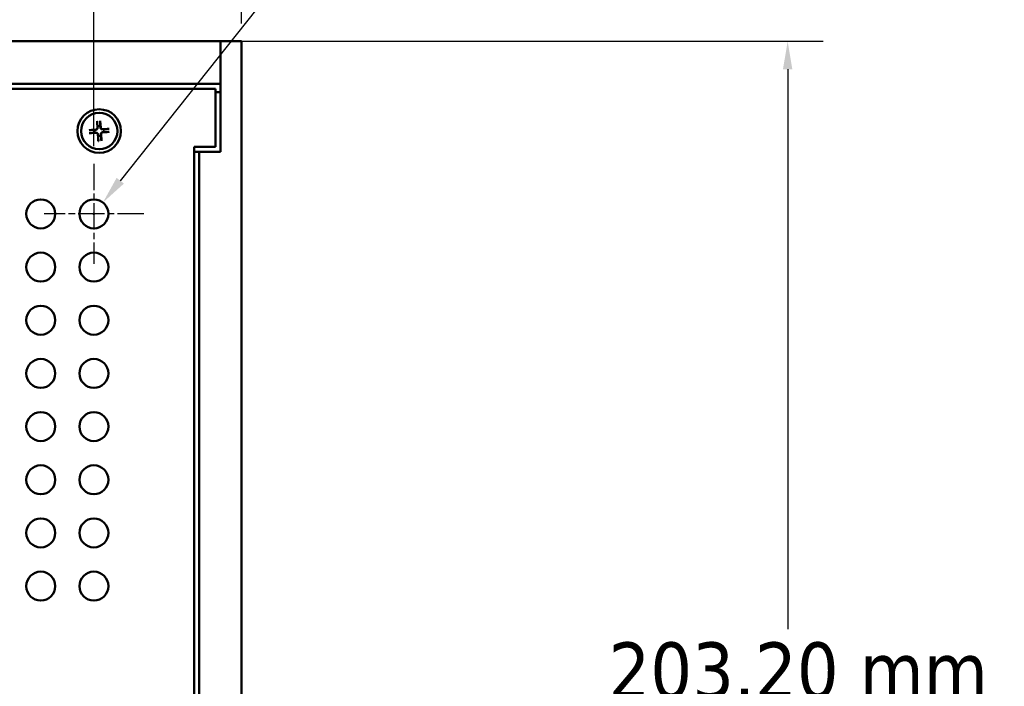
# Model space of a CAD drawing. Header units: millimetres. Extents: x 4 to 1435, y 25 to 906.
# Tile 7 of 18: x 421 to 568, y 458 to 558. Entities that reach past the tile are written whole.
import ezdxf

# ---------------------------------------------------------------- set-up
doc = ezdxf.new("R2010")
doc.units = ezdxf.units.MM
doc.header["$LTSCALE"] = 1.666667
doc.linetypes.add('CHAIN', pattern=[0.3543, 0.2362, -0.0295, 0.0591, -0.0295])
for name, color, linetype, lineweight in [('Center Mark (ANSI)', 7, 'Continuous', 25), ('Dimension (ANSI)', 7, 'Continuous', 25), ('Visible (ANSI)', 7, 'Continuous', 50)]:
    doc.layers.add(name, color=color, linetype=linetype, lineweight=lineweight)
doc.styles.add('Note Text (ANSI)', font='tahoma.ttf')
doc.dimstyles.new('Default - mm (ANSI)', dxfattribs={"dimscale": 1.666667, "dimtxt": 5, "dimasz": 2.5, "dimexe": 3.175, "dimexo": 1.6002, "dimgap": 0.8, "dimtad": 0, "dimtih": 1, "dimtoh": 1, "dimrnd": 1e-08, "dimzin": 0, "dimdsep": 46, "dimtxsty": 'Note Text (ANSI)', "dimcen": 0.09, "dimdle": 10, "dimclrd": 256, "dimclre": 256, "dimclrt": 256, "dimadec": 1, "dimazin": 0, "dimtfac": 0.6096, "dimtofl": 0, "dimtmove": 0, "dimatfit": 3, "dimldrblk": 'Filled-1', "dimfxl": 1, "dimtolj": 1, "dimtzin": 0, "dimlwd": -1, "dimlwe": -1, "dimarcsym": 0})

# ---------------------------------------------------------------- blocks, each defined once
blk = doc.blocks.new('*D9')
at = {"layer": 'Defpoints', "color": 0, "transparency": 16777216}
for p in [(454.19, 613.73), (243.37, 554.75), (454.19, 554.75)]:
    blk.add_point(p, dxfattribs=at)
at = {"layer": 'Dimension (ANSI)', "transparency": 16777216}
for p, q in [((243.37, 557.42), (243.37, 619.02)), ((454.19, 557.42), (454.19, 619.02)), ((247.54, 613.73), (266.13, 613.73)), ((450.02, 613.73), (329.25, 613.73))]:
    blk.add_line(p, q, dxfattribs=at)
for points in [[(247.54, 614.42), (247.54, 613.04), (243.37, 613.73)], [(450.02, 614.42), (450.02, 613.04), (454.19, 613.73)]]:
    blk.add_solid(points, dxfattribs=at)
at = {"layer": 'Dimension (ANSI)', "transparency": 16777216, "insert": (297.69, 613.73), "char_height": 8.3333, "attachment_point": 5, "style": 'Note Text (ANSI)'}
blk.add_mtext('\\A1; 210.82 mm\\P[8.300 in]', dxfattribs=at)
blk = doc.blocks.new('Filled-1')
at = {"color": 0}
for p, q in [((0, 0), (-1, 0.333)), ((-1, 0.333), (-1, -0.333)), ((-1, 0), (0, 0)), ((-1, -0.333), (0, 0))]:
    blk.add_line(p, q, dxfattribs=at)
at = {"color": 0, "flags": 128}
blk.add_lwpolyline([(-1, -0.333), (0, 0), (-1, 0.333), (-1, -0.333)], dxfattribs=at)
at = {"color": 0}
blk.add_solid([(-1, -0.333), (0, 0), (-1, 0.333), (-1, -0.333)], dxfattribs=at)
blk = doc.blocks.new('*D10')
at = {"layer": 'Defpoints', "color": 0, "transparency": 16777216}
for p in [(451.02, 554.75), (451.02, 351.55), (535.76, 351.55)]:
    blk.add_point(p, dxfattribs=at)
at = {"layer": 'Dimension (ANSI)', "transparency": 16777216}
for p, q in [((453.68, 554.75), (541.05, 554.75)), ((535.76, 550.58), (535.76, 466.97)), ((535.76, 355.72), (535.76, 439.33)), ((453.68, 351.55), (541.05, 351.55))]:
    blk.add_line(p, q, dxfattribs=at)
for points in [[(535.06, 550.58), (536.45, 550.58), (535.76, 554.75)], [(535.06, 355.72), (536.45, 355.72), (535.76, 351.55)]]:
    blk.add_solid(points, dxfattribs=at)
at = {"layer": 'Dimension (ANSI)', "transparency": 16777216, "insert": (535.76, 453.15), "char_height": 8.3333, "attachment_point": 5, "style": 'Note Text (ANSI)'}
blk.add_mtext('\\A1; 203.20 mm\\P[8.000 in]', dxfattribs=at)
blk = doc.blocks.new('*D17')
at = {"layer": 'Defpoints', "color": 0, "transparency": 16777216}
for p in [(432.12, 587.6), (432.12, 536.43), (265.44, 528.98)]:
    blk.add_point(p, dxfattribs=at)
at = {"layer": 'Dimension (ANSI)', "transparency": 16777216}
for p, q in [((265.44, 531.65), (265.44, 592.89)), ((432.12, 539.1), (432.12, 592.89)), ((269.6, 587.6), (350.97, 587.6)), ((427.96, 587.6), (414.09, 587.6))]:
    blk.add_line(p, q, dxfattribs=at)
for points in [[(269.6, 588.29), (269.6, 586.9), (265.44, 587.6)], [(427.96, 588.29), (427.96, 586.9), (432.12, 587.6)]]:
    blk.add_solid(points, dxfattribs=at)
at = {"layer": 'Dimension (ANSI)', "transparency": 16777216, "insert": (382.53, 587.6), "char_height": 8.3333, "attachment_point": 5, "style": 'Note Text (ANSI)'}
blk.add_mtext('\\A1; 166.69 mm\\P[6.562 in]', dxfattribs=at)
blk = doc.blocks.new('*D19')
at = {"layer": 'Defpoints', "color": 0, "transparency": 16777216}
for p in [(433.47, 530.67), (430.78, 527.29)]:
    blk.add_point(p, dxfattribs=at)
at = {"layer": 'Dimension (ANSI)', "transparency": 16777216}
for p, q in [((492.38, 604.75), (436.06, 533.93)), ((497.82, 604.75), (492.38, 604.75)), ((431.97, 528.98), (432.27, 528.98)), ((432.12, 528.83), (432.12, 529.13))]:
    blk.add_line(p, q, dxfattribs=at)
blk.add_solid([(435.52, 534.36), (436.61, 533.5), (433.47, 530.67)], dxfattribs=at)
at = {"layer": 'Dimension (ANSI)', "transparency": 16777216, "insert": (499.16, 604.75), "char_height": 8.3333, "attachment_point": 4, "style": 'Note Text (ANSI)'}
blk.add_mtext('\\A1; ∅4.32 mm\\P[0.170 in]{\\P8 ROWS &\\P22 COLUMNS}', dxfattribs=at)

msp = doc.modelspace()

# ---------------------------------------------------------------- linework, layer by layer
at = {"layer": 'Center Mark (ANSI)', "linetype": 'CHAIN', "ltscale": 9.936316}
for p, q in [((432.125, 536.433), (432.125, 521.529)), ((439.577, 528.981), (424.673, 528.981))]:
    msp.add_line(p, q, dxfattribs=at)
at = {"layer": 'Visible (ANSI)'}
for p, q in [((451.016, 554.75), (246.546, 554.75)), ((451.016, 554.75), (451.016, 538.25)), ((454.191, 554.75), (451.016, 554.75)), ((451.016, 548.4), (451.016, 554.75)), ((454.191, 351.55), (454.191, 554.75)), ((451.016, 548.4), (246.546, 548.4)), ((450.266, 547.65), (247.296, 547.65)), ((450.266, 539), (450.266, 547.65)), ((451.016, 547.13), (450.266, 547.13)), ((432.595, 542.832), (432.638, 541.778)), ((433.049, 542.861), (433.142, 541.81)), ((431.407, 541.48), (432.459, 541.573)), ((434.401, 541.673), (433.346, 541.63)), ((431.436, 541.027), (432.491, 541.07)), ((432.788, 539.838), (432.696, 540.89)), ((433.242, 539.868), (433.199, 540.922)), ((434.43, 541.22), (433.379, 541.127)), ((447.091, 367.3), (447.091, 539)), ((447.091, 539), (450.266, 539)), ((447.841, 538.25), (447.091, 538.25)), ((451.016, 538.25), (447.841, 538.25)), ((447.841, 368.05), (447.841, 538.25))]:
    msp.add_line(p, q, dxfattribs=at)
at = {"layer": 'Visible (ANSI)', "flags": 128}
for points in [[(432.599, 542.749), (432.599, 542.751), (432.599, 542.754), (432.599, 542.756), (432.599, 542.759), (432.599, 542.761), (432.599, 542.764), (432.598, 542.767), (432.598, 542.77), (432.598, 542.773), (432.598, 542.777), (432.598, 542.78), (432.597, 542.784), (432.597, 542.788), (432.597, 542.791), (432.597, 542.795), (432.597, 542.799), (432.597, 542.803), (432.596, 542.807), (432.596, 542.811), (432.596, 542.815), (432.596, 542.82), (432.596, 542.824), (432.595, 542.828), (432.595, 542.832)], [(432.599, 542.749), (432.603, 542.708), (432.606, 542.668), (432.609, 542.629), (432.611, 542.591), (432.614, 542.555), (432.617, 542.52), (432.619, 542.485), (432.622, 542.452), (432.624, 542.42), (432.627, 542.389), (432.629, 542.358), (432.631, 542.329), (432.633, 542.3), (432.636, 542.272), (432.638, 542.245), (432.64, 542.219), (432.641, 542.193), (432.643, 542.168), (432.645, 542.143), (432.647, 542.119), (432.649, 542.096), (432.65, 542.073), (432.652, 542.051), (432.654, 542.03)], [(433.049, 542.861), (433.049, 542.857), (433.049, 542.853), (433.05, 542.849), (433.05, 542.845), (433.051, 542.84), (433.051, 542.836), (433.051, 542.832), (433.052, 542.828), (433.052, 542.824), (433.052, 542.821), (433.052, 542.817), (433.053, 542.813), (433.053, 542.81), (433.053, 542.806), (433.054, 542.803), (433.054, 542.799), (433.054, 542.796), (433.054, 542.793), (433.054, 542.791), (433.055, 542.788), (433.055, 542.785), (433.055, 542.783), (433.055, 542.781), (433.055, 542.779)], [(433.094, 542.058), (433.093, 542.08), (433.092, 542.102), (433.09, 542.125), (433.089, 542.148), (433.088, 542.172), (433.086, 542.196), (433.085, 542.221), (433.084, 542.247), (433.082, 542.274), (433.081, 542.301), (433.079, 542.329), (433.078, 542.358), (433.076, 542.387), (433.075, 542.418), (433.073, 542.449), (433.071, 542.481), (433.069, 542.514), (433.067, 542.549), (433.066, 542.584), (433.064, 542.62), (433.062, 542.658), (433.06, 542.697), (433.057, 542.737), (433.055, 542.779)], [(431.407, 541.48), (431.411, 541.48), (431.415, 541.481), (431.42, 541.481), (431.424, 541.482), (431.428, 541.482), (431.432, 541.482), (431.437, 541.483), (431.44, 541.483), (431.444, 541.483), (431.448, 541.484), (431.452, 541.484), (431.455, 541.484), (431.459, 541.484), (431.463, 541.485), (431.466, 541.485), (431.469, 541.485), (431.472, 541.485), (431.475, 541.486), (431.478, 541.486), (431.481, 541.486), (431.483, 541.486), (431.486, 541.486), (431.488, 541.486), (431.49, 541.487)], [(432.211, 541.525), (432.189, 541.524), (432.167, 541.523), (432.144, 541.522), (432.121, 541.52), (432.097, 541.519), (432.072, 541.518), (432.047, 541.516), (432.021, 541.515), (431.995, 541.514), (431.968, 541.512), (431.94, 541.511), (431.911, 541.509), (431.881, 541.507), (431.851, 541.506), (431.82, 541.504), (431.787, 541.502), (431.754, 541.501), (431.72, 541.499), (431.685, 541.497), (431.648, 541.495), (431.611, 541.493), (431.572, 541.491), (431.531, 541.489), (431.49, 541.487)], [(432.461, 541.545), (432.453, 541.545), (432.446, 541.544), (432.438, 541.543), (432.43, 541.543), (432.421, 541.542), (432.413, 541.541), (432.404, 541.541), (432.395, 541.54), (432.386, 541.539), (432.376, 541.538), (432.366, 541.538), (432.356, 541.537), (432.346, 541.536), (432.336, 541.535), (432.325, 541.534), (432.313, 541.533), (432.302, 541.533), (432.29, 541.532), (432.278, 541.531), (432.265, 541.53), (432.252, 541.529), (432.239, 541.528), (432.225, 541.526), (432.211, 541.525)], [(432.666, 541.779), (432.666, 541.765), (432.666, 541.751), (432.664, 541.738), (432.662, 541.725), (432.659, 541.711), (432.655, 541.697), (432.65, 541.683), (432.644, 541.67), (432.637, 541.656), (432.629, 541.644), (432.62, 541.632), (432.611, 541.62), (432.601, 541.61), (432.59, 541.6), (432.579, 541.59), (432.566, 541.581), (432.554, 541.574), (432.541, 541.567), (432.527, 541.561), (432.514, 541.556), (432.501, 541.552), (432.488, 541.549), (432.475, 541.547), (432.461, 541.545)], [(432.654, 542.03), (432.654, 542.015), (432.655, 542.001), (432.656, 541.988), (432.656, 541.975), (432.657, 541.962), (432.658, 541.95), (432.658, 541.938), (432.659, 541.927), (432.659, 541.915), (432.66, 541.904), (432.66, 541.894), (432.661, 541.884), (432.661, 541.874), (432.662, 541.864), (432.662, 541.854), (432.663, 541.845), (432.663, 541.836), (432.664, 541.827), (432.664, 541.819), (432.665, 541.81), (432.665, 541.802), (432.665, 541.794), (432.666, 541.786), (432.666, 541.779)], [(433.114, 541.808), (433.113, 541.815), (433.113, 541.823), (433.112, 541.831), (433.111, 541.839), (433.111, 541.847), (433.11, 541.856), (433.109, 541.865), (433.109, 541.874), (433.108, 541.883), (433.107, 541.893), (433.106, 541.902), (433.106, 541.912), (433.105, 541.923), (433.104, 541.933), (433.103, 541.944), (433.102, 541.955), (433.101, 541.967), (433.1, 541.979), (433.099, 541.991), (433.098, 542.003), (433.097, 542.016), (433.096, 542.03), (433.095, 542.044), (433.094, 542.058)], [(433.347, 541.602), (433.334, 541.602), (433.32, 541.603), (433.307, 541.604), (433.293, 541.606), (433.279, 541.61), (433.266, 541.614), (433.252, 541.619), (433.238, 541.625), (433.225, 541.632), (433.212, 541.64), (433.2, 541.648), (433.189, 541.658), (433.178, 541.668), (433.168, 541.678), (433.159, 541.69), (433.15, 541.702), (433.142, 541.715), (433.136, 541.728), (433.13, 541.741), (433.125, 541.754), (433.121, 541.767), (433.118, 541.78), (433.115, 541.794), (433.114, 541.808)], [(433.598, 541.615), (433.584, 541.614), (433.57, 541.613), (433.557, 541.613), (433.543, 541.612), (433.531, 541.612), (433.519, 541.611), (433.507, 541.61), (433.495, 541.61), (433.484, 541.609), (433.473, 541.609), (433.462, 541.608), (433.452, 541.608), (433.442, 541.607), (433.432, 541.607), (433.423, 541.606), (433.414, 541.606), (433.405, 541.605), (433.396, 541.605), (433.387, 541.604), (433.379, 541.604), (433.371, 541.604), (433.363, 541.603), (433.355, 541.603), (433.347, 541.602)], [(434.318, 541.669), (434.276, 541.666), (434.236, 541.663), (434.197, 541.66), (434.16, 541.657), (434.123, 541.654), (434.088, 541.652), (434.054, 541.649), (434.021, 541.647), (433.989, 541.644), (433.957, 541.642), (433.927, 541.64), (433.898, 541.637), (433.869, 541.635), (433.841, 541.633), (433.814, 541.631), (433.787, 541.629), (433.762, 541.627), (433.736, 541.625), (433.712, 541.623), (433.688, 541.622), (433.665, 541.62), (433.642, 541.618), (433.62, 541.617), (433.598, 541.615)], [(434.318, 541.669), (434.32, 541.669), (434.322, 541.669), (434.325, 541.67), (434.327, 541.67), (434.33, 541.67), (434.333, 541.67), (434.336, 541.67), (434.339, 541.67), (434.342, 541.671), (434.345, 541.671), (434.349, 541.671), (434.352, 541.671), (434.356, 541.671), (434.36, 541.672), (434.364, 541.672), (434.367, 541.672), (434.371, 541.672), (434.375, 541.672), (434.38, 541.672), (434.384, 541.673), (434.388, 541.673), (434.393, 541.673), (434.397, 541.673), (434.401, 541.673)], [(431.519, 541.031), (431.517, 541.031), (431.515, 541.031), (431.513, 541.03), (431.51, 541.03), (431.507, 541.03), (431.505, 541.03), (431.502, 541.03), (431.499, 541.03), (431.495, 541.029), (431.492, 541.029), (431.489, 541.029), (431.485, 541.029), (431.481, 541.029), (431.477, 541.028), (431.474, 541.028), (431.47, 541.028), (431.466, 541.028), (431.462, 541.028), (431.458, 541.027), (431.453, 541.027), (431.449, 541.027), (431.445, 541.027), (431.441, 541.027), (431.436, 541.027)], [(431.519, 541.031), (431.561, 541.034), (431.601, 541.037), (431.64, 541.04), (431.677, 541.043), (431.714, 541.046), (431.749, 541.048), (431.783, 541.051), (431.816, 541.053), (431.849, 541.056), (431.88, 541.058), (431.91, 541.06), (431.94, 541.063), (431.968, 541.065), (431.996, 541.067), (432.024, 541.069), (432.05, 541.071), (432.076, 541.073), (432.101, 541.075), (432.125, 541.077), (432.149, 541.078), (432.172, 541.08), (432.195, 541.082), (432.217, 541.083), (432.239, 541.085)], [(432.239, 541.085), (432.253, 541.086), (432.267, 541.086), (432.281, 541.087), (432.294, 541.088), (432.306, 541.088), (432.319, 541.089), (432.331, 541.09), (432.342, 541.09), (432.353, 541.091), (432.364, 541.091), (432.375, 541.092), (432.385, 541.092), (432.395, 541.093), (432.405, 541.093), (432.414, 541.094), (432.424, 541.094), (432.433, 541.095), (432.441, 541.095), (432.45, 541.096), (432.458, 541.096), (432.467, 541.096), (432.475, 541.097), (432.482, 541.097), (432.49, 541.097)], [(432.49, 541.097), (432.504, 541.098), (432.517, 541.097), (432.531, 541.096), (432.544, 541.094), (432.558, 541.09), (432.572, 541.086), (432.585, 541.081), (432.599, 541.075), (432.612, 541.068), (432.625, 541.06), (432.637, 541.051), (432.648, 541.042), (432.659, 541.032), (432.669, 541.022), (432.678, 541.01), (432.687, 540.998), (432.695, 540.985), (432.702, 540.972), (432.708, 540.959), (432.713, 540.946), (432.716, 540.933), (432.72, 540.92), (432.722, 540.906), (432.723, 540.892)], [(432.723, 540.892), (432.724, 540.885), (432.725, 540.877), (432.725, 540.869), (432.726, 540.861), (432.727, 540.853), (432.727, 540.844), (432.728, 540.835), (432.729, 540.826), (432.729, 540.817), (432.73, 540.807), (432.731, 540.798), (432.732, 540.788), (432.733, 540.777), (432.733, 540.767), (432.734, 540.756), (432.735, 540.745), (432.736, 540.733), (432.737, 540.721), (432.738, 540.709), (432.739, 540.697), (432.74, 540.684), (432.741, 540.67), (432.742, 540.656), (432.743, 540.642)], [(432.743, 540.642), (432.744, 540.62), (432.746, 540.598), (432.747, 540.575), (432.748, 540.552), (432.749, 540.528), (432.751, 540.504), (432.752, 540.478), (432.754, 540.453), (432.755, 540.426), (432.756, 540.399), (432.758, 540.371), (432.76, 540.342), (432.761, 540.313), (432.763, 540.282), (432.764, 540.251), (432.766, 540.219), (432.768, 540.186), (432.77, 540.151), (432.772, 540.116), (432.774, 540.08), (432.776, 540.042), (432.778, 540.003), (432.78, 539.963), (432.782, 539.921)], [(432.788, 539.838), (432.788, 539.843), (432.788, 539.847), (432.787, 539.851), (432.787, 539.855), (432.787, 539.86), (432.786, 539.864), (432.786, 539.868), (432.786, 539.872), (432.785, 539.876), (432.785, 539.879), (432.785, 539.883), (432.784, 539.887), (432.784, 539.89), (432.784, 539.894), (432.784, 539.897), (432.783, 539.901), (432.783, 539.904), (432.783, 539.906), (432.783, 539.909), (432.783, 539.912), (432.782, 539.914), (432.782, 539.917), (432.782, 539.919), (432.782, 539.921)], [(433.171, 540.921), (433.171, 540.935), (433.171, 540.949), (433.173, 540.962), (433.175, 540.975), (433.178, 540.989), (433.182, 541.003), (433.187, 541.017), (433.194, 541.03), (433.201, 541.044), (433.208, 541.056), (433.217, 541.068), (433.226, 541.08), (433.236, 541.09), (433.247, 541.1), (433.259, 541.11), (433.271, 541.118), (433.284, 541.126), (433.297, 541.133), (433.31, 541.139), (433.323, 541.144), (433.336, 541.148), (433.349, 541.151), (433.363, 541.153), (433.376, 541.155)], [(433.184, 540.67), (433.183, 540.685), (433.182, 540.699), (433.181, 540.712), (433.181, 540.725), (433.18, 540.738), (433.18, 540.75), (433.179, 540.762), (433.178, 540.773), (433.178, 540.785), (433.177, 540.796), (433.177, 540.806), (433.176, 540.816), (433.176, 540.826), (433.175, 540.836), (433.175, 540.846), (433.174, 540.855), (433.174, 540.864), (433.174, 540.873), (433.173, 540.881), (433.173, 540.89), (433.172, 540.898), (433.172, 540.906), (433.171, 540.914), (433.171, 540.921)], [(433.238, 539.951), (433.235, 539.992), (433.232, 540.032), (433.229, 540.071), (433.226, 540.109), (433.223, 540.145), (433.22, 540.18), (433.218, 540.215), (433.215, 540.248), (433.213, 540.28), (433.211, 540.311), (433.208, 540.342), (433.206, 540.371), (433.204, 540.4), (433.202, 540.428), (433.2, 540.455), (433.198, 540.481), (433.196, 540.507), (433.194, 540.532), (433.192, 540.557), (433.19, 540.581), (433.189, 540.604), (433.187, 540.627), (433.185, 540.649), (433.184, 540.67)], [(433.238, 539.951), (433.238, 539.949), (433.238, 539.946), (433.238, 539.944), (433.238, 539.941), (433.239, 539.939), (433.239, 539.936), (433.239, 539.933), (433.239, 539.93), (433.239, 539.927), (433.239, 539.923), (433.24, 539.92), (433.24, 539.916), (433.24, 539.912), (433.24, 539.909), (433.24, 539.905), (433.241, 539.901), (433.241, 539.897), (433.241, 539.893), (433.241, 539.889), (433.241, 539.885), (433.242, 539.88), (433.242, 539.876), (433.242, 539.872), (433.242, 539.868)], [(433.376, 541.155), (433.384, 541.155), (433.392, 541.156), (433.4, 541.157), (433.408, 541.157), (433.416, 541.158), (433.425, 541.159), (433.433, 541.159), (433.442, 541.16), (433.452, 541.161), (433.461, 541.161), (433.471, 541.162), (433.481, 541.163), (433.491, 541.164), (433.502, 541.165), (433.513, 541.166), (433.524, 541.166), (433.535, 541.167), (433.547, 541.168), (433.559, 541.169), (433.572, 541.17), (433.585, 541.171), (433.598, 541.172), (433.612, 541.174), (433.627, 541.175)], [(433.627, 541.175), (433.648, 541.176), (433.671, 541.177), (433.693, 541.178), (433.717, 541.18), (433.741, 541.181), (433.765, 541.182), (433.79, 541.184), (433.816, 541.185), (433.842, 541.186), (433.87, 541.188), (433.898, 541.189), (433.926, 541.191), (433.956, 541.192), (433.986, 541.194), (434.018, 541.196), (434.05, 541.198), (434.083, 541.199), (434.117, 541.201), (434.153, 541.203), (434.189, 541.205), (434.227, 541.207), (434.266, 541.209), (434.306, 541.211), (434.347, 541.213)], [(434.43, 541.22), (434.426, 541.219), (434.422, 541.219), (434.418, 541.219), (434.413, 541.218), (434.409, 541.218), (434.405, 541.218), (434.401, 541.217), (434.397, 541.217), (434.393, 541.217), (434.389, 541.216), (434.386, 541.216), (434.382, 541.216), (434.378, 541.216), (434.375, 541.215), (434.371, 541.215), (434.368, 541.215), (434.365, 541.215), (434.362, 541.214), (434.359, 541.214), (434.357, 541.214), (434.354, 541.214), (434.352, 541.214), (434.349, 541.214), (434.347, 541.213)]]:
    msp.add_lwpolyline(points, dxfattribs=at)
at = {"layer": 'Visible (ANSI)'}
for centre, radius in [((432.919, 541.35), 3.25), ((432.919, 541.35), 2.715), ((424.187, 528.981), 2.16), ((432.125, 528.981), 2.16), ((424.187, 521.043), 2.16), ((432.125, 521.043), 2.16), ((424.187, 513.106), 2.16), ((432.125, 513.106), 2.16), ((424.187, 505.168), 2.16), ((432.125, 505.168), 2.16), ((424.187, 497.231), 2.16), ((432.125, 497.231), 2.16), ((424.187, 489.293), 2.16), ((432.125, 489.293), 2.16), ((424.187, 481.356), 2.16), ((432.125, 481.356), 2.16), ((424.187, 473.418), 2.16), ((432.125, 473.418), 2.16)]:
    msp.add_circle(centre, radius, dxfattribs=at)
for centre, radius, start, end in [((432.919, 541.35), 0.729, 166.09109, 201.29725), ((432.441, 541.769), 0.197, 275.04235, 2.34599), ((432.919, 541.35), 0.729, 76.09109, 111.29725), ((433.338, 541.827), 0.197, 185.04235, 272.34599), ((432.919, 541.35), 0.729, 346.09109, 21.29725), ((432.499, 540.873), 0.197, 5.04235, 92.34599), ((432.919, 541.35), 0.729, 256.09109, 291.29725), ((433.396, 540.931), 0.197, 95.04235, 182.34599)]:
    msp.add_arc(centre, radius, start, end, dxfattribs=at)

# ---------------------------------------------------------------- dimensions: what is measured, and where the dimension line sits
at = {"layer": 'Dimension (ANSI)'}
dim = msp.add_diameter_dim_2p(p1=(430.78, 527.29), p2=(433.469, 530.671), text=' <> mm\\X[0.170 in]{\\P8 ROWS &\\P22 COLUMNS}', dimstyle='Default - mm (ANSI)', override={"dimdec": 2, "dimlfac": 1, "dimpost": '', "dimtp": 0, "dimtm": 0, "dimtdec": 2}, dxfattribs=at)
dim.commit()
dim.dimension.update_dxf_attribs({"geometry": '*D19', "text_midpoint": (532.297, 604.746), "dimtype": 163})
for base, p1, p2, angle, text, override, picture, middle in [((454.191, 613.73), (243.371, 554.75), (454.191, 554.75), 180, ' <> mm\\X[8.300 in]', {"dimtih": 0, "dimtoh": 0, "dimdec": 2, "dimpost": '', "dimtp": 0, "dimtm": 0, "dimtdec": 2, "dimatfit": 1}, '*D9', (297.686, 613.73)), ((432.125, 587.597), (265.437, 528.981), (432.125, 536.433), 180, ' <> mm\\X[6.562 in]', {"dimtih": 0, "dimtoh": 0, "dimdec": 2, "dimpost": '', "dimtp": 0, "dimtm": 0, "dimtdec": 2, "dimatfit": 1}, '*D17', (382.527, 587.597)), ((535.758, 351.55), (451.016, 554.75), (451.016, 351.55), 90, ' <> mm\\X[8.000 in]', {"dimdec": 2, "dimpost": '', "dimtp": 0, "dimtm": 0, "dimtdec": 2, "dimatfit": 1}, '*D10', (535.758, 453.15))]:
    dim = msp.add_linear_dim(base=base, p1=p1, p2=p2, angle=angle, text=text, dimstyle='Default - mm (ANSI)', override=override, dxfattribs=at)
    dim.commit()
    dim.dimension.update_dxf_attribs({"geometry": picture, "text_midpoint": middle, "dimtype": 160})

doc.saveas('drawing.dxf')
